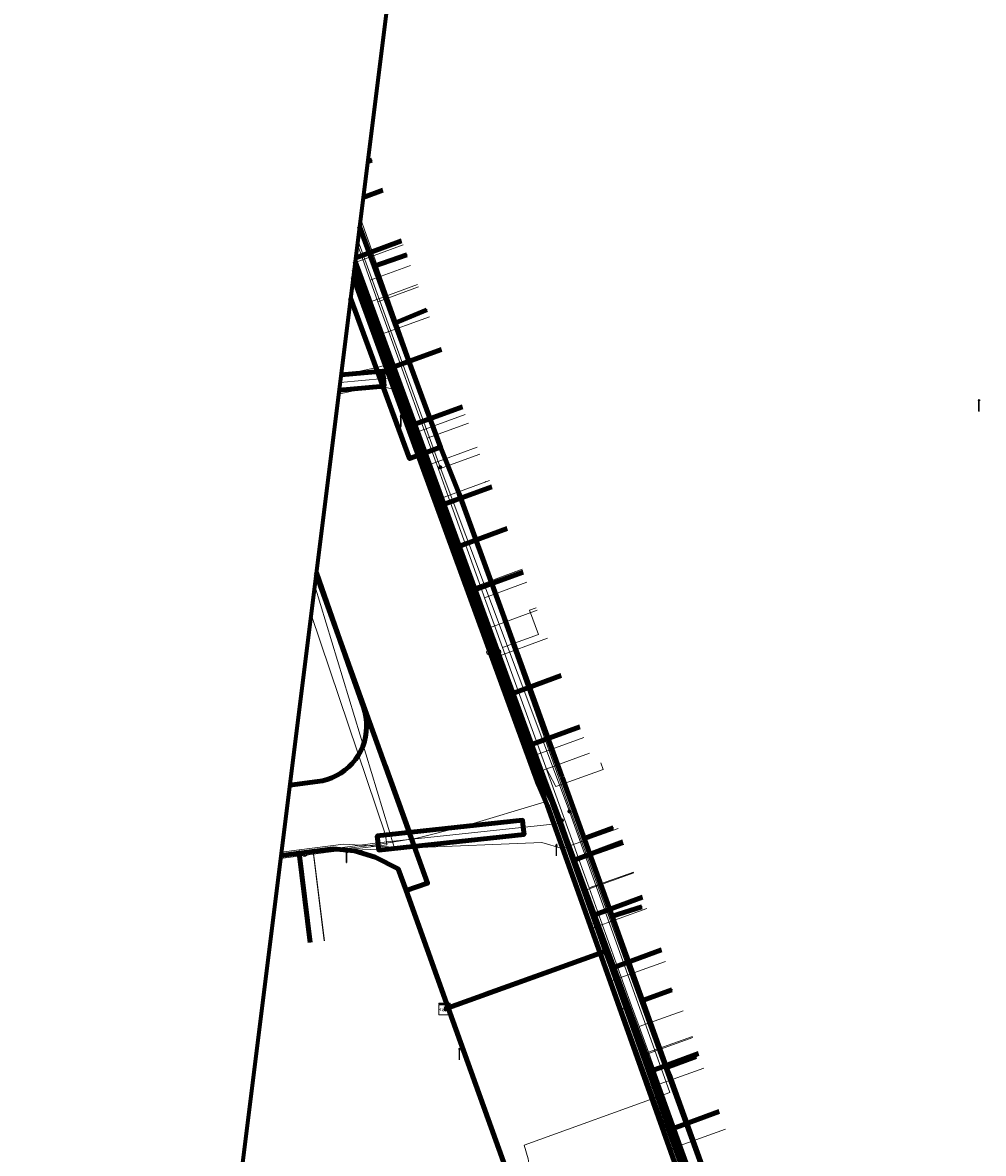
# Model space of a CAD drawing. Extents: x 152558 to 154479, y 462974 to 463683.
# Tile 17 of 256: x 152558 to 152625, y 463510 to 463589. Entities that reach past the tile are written whole.
import ezdxf
from ezdxf.enums import TextEntityAlignment as Align
from ezdxf.lldxf.tags import DXFTag

# ---------------------------------------------------------------- set-up
doc = ezdxf.new("R2010")
doc.units = 0
doc.header["$LTSCALE"] = 0.2
doc.layers.get('0').update_dxf_attribs({"linetype": 'CONTINUOUS'})
for name, color, linetype, lineweight in [('B-RO-KL-DATA_COAXIAAL_17_ZIGGO BV-G', 90, 'KL-DATA-N', 18), ('B-RO-KL-DATA_COAXIAAL_7_ZIGGO BV-G', 90, 'KL-DATA-N', 18), ('B-RO-KL-DATA_DUCT_ZIGGO BV-G', 90, 'CONTINUOUS', 100), ('B-RO-KL-DATA_HULPSTUK_KPN BV-S', 90, 'CONTINUOUS', 25), ('B-RO-KL-DATA_HULPSTUK_REGGEFIBER OPERATOR BV-S', 90, 'CONTINUOUS', 25), ('B-RO-KL-DATA_HULPSTUK_STEDIN NETBEHEER BV-S', 90, 'CONTINUOUS', 25), ('B-RO-KL-DATA_HULPSTUK_ZIGGO BV-S', 90, 'CONTINUOUS', 25), ('B-RO-KL-DATA_KABELBED_KPN BV-G', 90, 'CONTINUOUS', 100), ('B-RO-KL-DATA_KABELBED_ZIGGO BV-G', 90, 'CONTINUOUS', 100), ('B-RO-KL-DATA_MANTELBUIS_ZIGGO BV-G', 90, 'CONTINUOUS', 100), ('B-RO-KL-DATA_REGGEFIBER OPERATOR BV-G', 90, 'KL-DATA-N', 18), ('B-RO-KL-DATA_STEDIN NETBEHEER BV-G', 90, 'KL-DATA-N', 18), ('B-RO-KL-ET_LS_400 V_STEDIN NETBEHEER BV-G', 190, 'KL-LS-N', 18), ('B-RO-KL-ET_LS_GEMEENTE AMERSFOORT-S', 190, 'CONTINUOUS', 25), ('B-RO-KL-ET_LS_HULPSTUK_STEDIN NETBEHEER BV-S', 190, 'CONTINUOUS', 25), ('B-RO-KL-ET_LS_MANTELBUIS_PVC_125_STEDIN NETBEHEER BV-G', 190, 'CONTINUOUS', 100), ('B-RO-KL-GAS_HD_STAAL_89_8 BAR_STEDIN NETBEHEER BV-G', 30, 'KL-GAS-HD-N', 18), ('B-RO-KL-GAS_LD_PE_32_0.1 BAR_STEDIN NETBEHEER BV-G', 50, 'KL-GAS-LD-N', 18), ('B-RO-KL-GAS_LD_PVC_160_0.1 BAR_STEDIN NETBEHEER BV-G', 50, 'KL-GAS-LD-N', 18), ('B-RO-KL-GAS_LD_PVC_63_0.1 BAR_STEDIN NETBEHEER BV-G', 50, 'KL-GAS-LD-N', 18), ('B-RO-KL-WATER_100_VITENS-G', 170, 'KL-WATER-N', 18), ('B-RO-KL-WATER_HULPSTUK_VITENS-S', 170, 'CONTINUOUS', 25), ('B-RO-KL-WATER_VITENS-S', 170, 'CONTINUOUS', 25), ('B-RO-OG-INFO_ORIENTATIEPOLYGOON-GV', 7, 'CONTINUOUS', 70), ('B-RO-OG-INFO_REGGEFIBER OPERATOR BV-G', 7, 'CONTINUOUS', 18)]:
    doc.layers.add(name, color=color, linetype=linetype, lineweight=lineweight)
doc.styles.add('NLCS-ISO', font='NLCS-ISO.ttf')
tags = doc.linetypes.add('KL-DATA-N', pattern='A,4,-1,[101,NLCS.SHX,S=0.5,R=0,X=0,Y=0],-1,4,-1,["D",Standard,S=1,R=0,X=-0.25,Y=-0.5],-1.5', length=12.5).pattern_tags.tags
tags[18] = DXFTag(74, 10)
tags = doc.linetypes.add('KL-GAS-HD-N', pattern='A,4,-1,[69,NLCS.SHX,S=0.5,R=0,X=0,Y=0],-1,4,-1,["H",Standard,S=1,R=0,X=0,Y=-0.5],-2', length=13).pattern_tags.tags
tags[18] = DXFTag(74, 10)
tags = doc.linetypes.add('KL-GAS-LD-N', pattern='A,4,-1,[69,NLCS.SHX,S=0.5,R=0,X=0,Y=0],-1,4,-1,["L",Standard,S=1,R=0,X=0.25,Y=-0.5],-2', length=13).pattern_tags.tags
tags[18] = DXFTag(74, 10)
tags = doc.linetypes.add('KL-LS-N', pattern='A,4,-1,[103,NLCS.SHX,S=0.75,R=0,X=0,Y=0],-1,4,-1,["L",Standard,S=1,R=0,X=0,Y=-0.5],-2', length=13).pattern_tags.tags
tags[18] = DXFTag(74, 10)
doc.linetypes.add('KL-WATER-N', pattern='A,7,-0.5,[168,NLCS.SHX,S=0.75,R=0,X=0.75,Y=0],-2', length=9.5)

# ---------------------------------------------------------------- blocks, each defined once
blk = doc.blocks.new('SKL-WTB_HULP_MOF-SO')
at = {"linetype": 'ByBlock', "lineweight": 18}
h = blk.add_hatch(color=0, dxfattribs=at)
h.dxf.hatch_style = 1
h.paths.add_polyline_path([(-0.5625, 0, 1), (0.5625, 0, 1)])
at = {"color": 0, "linetype": 'ByBlock', "lineweight": 18}
blk.add_circle((0, 0), 0.5625, dxfattribs=at)
at = {"color": 0, "linetype": 'ByBlock', "lineweight": 18, "style": 'NLCS-ISO', "flags": 1}
for tag, p in [('TYPE', (1.5, 0)), ('OMSCHRIJVING', (1.5, -3)), ('LABEL', (1.5, -1.5))]:
    blk.add_attdef(tag, p, '', height=1, dxfattribs=at)
blk = doc.blocks.new('SKL-WTB_HULP_KAST-SO')
at = {"color": 0, "linetype": 'ByBlock', "lineweight": 18}
for points in [[(-2, 2), (2, 2), (2, 1.68), (-2, 1.68)], [(-2, 1.52), (2, 1.52), (2, -2), (-2, -2)]]:
    blk.add_lwpolyline(points, close=True, dxfattribs=at)
at = {"color": 0, "linetype": 'ByBlock', "lineweight": 18, "style": 'NLCS-ISO'}
blk.add_text('kast', height=1.5, dxfattribs=at).set_placement((0, 0), align=Align.MIDDLE_CENTER)
at = {"color": 0, "linetype": 'ByBlock', "lineweight": 18, "style": 'NLCS-ISO', "flags": 1}
for tag, p in [('TYPE', (2.5, 0)), ('OMSCHRIJVING', (2.5, -3)), ('LABEL', (2.5, -1.5))]:
    blk.add_attdef(tag, p, '', height=1, dxfattribs=at)
blk = doc.blocks.new('SKL-WTB_HULP_OVERIG-SO')
at = {"color": 0, "linetype": 'ByBlock', "lineweight": 18}
for points in [[(-0.14, 0.14), (0.14, -0.14)], [(0.14, 0.14), (-0.14, -0.14)]]:
    blk.add_lwpolyline(points, dxfattribs=at)
at = {"color": 0, "linetype": 'ByBlock', "lineweight": 18, "style": 'NLCS-ISO', "flags": 1}
for tag, p in [('TYPE', (1.5, 0)), ('OMSCHRIJVING', (1.5, -3)), ('LABEL', (1.5, -1.5))]:
    blk.add_attdef(tag, p, '', height=1, dxfattribs=at)
blk = doc.blocks.new('SKL-WTB_HULP_AFSLUITER-SO')
at = {"color": 0, "linetype": 'ByBlock', "lineweight": 18}
blk.add_lwpolyline([(0, 0.8), (0, -0.8)], dxfattribs=at)
blk.add_circle((0, 0), 1, dxfattribs=at)
at = {"color": 0, "linetype": 'ByBlock', "lineweight": 18, "style": 'NLCS-ISO', "flags": 1}
for tag, p in [('TYPE', (1.5, 0)), ('OMSCHRIJVING', (1.5, -3)), ('LABEL', (1.5, -1.5))]:
    blk.add_attdef(tag, p, '', height=1, dxfattribs=at)
blk = doc.blocks.new('SKL-WATER_BRANDKRAAN_BRANDPUT-SO')
at = {"color": 0, "linetype": 'ByBlock', "lineweight": 18}
blk.add_ellipse((0, 0), major_axis=(2.5, 0), ratio=0.54, dxfattribs=at)
at = {"color": 0, "linetype": 'ByBlock', "lineweight": 18, "style": 'NLCS-ISO'}
blk.add_text('bk', height=1.5, dxfattribs=at).set_placement((0.16, 0), align=Align.MIDDLE_CENTER)
blk = doc.blocks.new('SKL-ET_LS_MAST-SO')
for p, q in [((-0.05, 2.07), (0.05, 2.07)), ((-0.05, -2), (0.05, -2))]:
    blk.add_line(p, q)
for points in [[(-0.18, 1.76), (-0.22, 1.76), (-0.22, 1.84), (-0.18, 1.84), (-0.18, 1.79)], [(-0.18, 1.49), (-0.22, 1.49), (-0.22, 1.57), (-0.18, 1.57), (-0.18, 1.52)], [(-0.18, 1.79), (-0.05, 1.79)], [(-0.18, 1.76), (-0.05, 1.76)], [(-0.18, 1.52), (-0.05, 1.52)], [(-0.18, 1.49), (-0.05, 1.49)], [(-0.05, -2), (-0.05, 2.07)], [(0.05, -2), (0.05, 2.07)], [(0.18, 1.92), (0.05, 1.92)], [(0.18, 1.89), (0.05, 1.89)], [(0.18, 1.66), (0.05, 1.66)], [(0.18, 1.63), (0.05, 1.63)], [(0.18, 1.39), (0.05, 1.39)], [(0.18, 1.36), (0.05, 1.36)], [(0.18, 1.89), (0.22, 1.89), (0.22, 1.97), (0.18, 1.97), (0.18, 1.92)], [(0.18, 1.63), (0.22, 1.63), (0.22, 1.71), (0.18, 1.71), (0.18, 1.66)], [(0.18, 1.36), (0.22, 1.36), (0.22, 1.44), (0.18, 1.44), (0.18, 1.39)]]:
    blk.add_lwpolyline(points)

msp = doc.modelspace()

# ---------------------------------------------------------------- linework, layer by layer
at = {"layer": 'B-RO-KL-DATA_COAXIAAL_17_ZIGGO BV-G', "flags": 128}
for points in [[(152576.013, 463531.103), (152577.283, 463531.267), (152579.654, 463531.572), (152581.146, 463531.426), (152582.586, 463531.005), (152584.18, 463530.191), (152584.729, 463528.665), (152586.234, 463529.181), (152584.938, 463532.775), (152583.268, 463537.402), (152578.649, 463550.208), (152578.465, 463550.719)], [(152576.013, 463531.103), (152577.283, 463531.267), (152579.654, 463531.572), (152581.146, 463531.426), (152582.586, 463531.005), (152584.18, 463530.191), (152584.729, 463528.665), (152586.234, 463529.181), (152584.938, 463532.775), (152583.268, 463537.402), (152578.649, 463550.208), (152578.465, 463550.719)], [(152578.465, 463550.719), (152578.649, 463550.208), (152583.268, 463537.402), (152584.938, 463532.775), (152586.234, 463529.181), (152584.729, 463528.665), (152587.665, 463520.503), (152587.408, 463520.411)]]:
    msp.add_lwpolyline(points, dxfattribs=at)
at = {"layer": 'B-RO-KL-DATA_COAXIAAL_7_ZIGGO BV-G', "flags": 128}
for points in [[(152583.124, 463577.47), (152581.745, 463576.964)], [(152584.423, 463573.947), (152581.221, 463572.772)], [(152587.408, 463520.411), (152587.665, 463520.503), (152590.297, 463521.449), (152595.936, 463523.474), (152598.254, 463524.307), (152598.642, 463524.446), (152597.753, 463526.929), (152596.376, 463530.774), (152594.953, 463534.749), (152594.265, 463536.095), (152593.281, 463538.774), (152591.972, 463542.341), (152589.326, 463549.549), (152588.212, 463552.582), (152587.144, 463555.493), (152585.093, 463561.081), (152583.626, 463565.075), (152581.115, 463571.918)], [(152587.408, 463520.411), (152587.665, 463520.503), (152590.297, 463521.449), (152595.936, 463523.474), (152598.254, 463524.307), (152598.642, 463524.446), (152597.753, 463526.929), (152596.376, 463530.774), (152594.953, 463534.749), (152594.265, 463536.095), (152593.281, 463538.774), (152591.972, 463542.341), (152589.326, 463549.549), (152588.212, 463552.582), (152587.144, 463555.493), (152585.093, 463561.081), (152583.626, 463565.075), (152581.115, 463571.918)], [(152587.408, 463520.411), (152587.665, 463520.503), (152590.297, 463521.449), (152595.936, 463523.474), (152598.254, 463524.307), (152598.642, 463524.446), (152597.753, 463526.929), (152596.376, 463530.774), (152594.953, 463534.749), (152594.265, 463536.095), (152593.281, 463538.774), (152591.972, 463542.341), (152589.326, 463549.549), (152588.212, 463552.582), (152587.144, 463555.493), (152585.093, 463561.081), (152583.626, 463565.075), (152581.115, 463571.918)], [(152587.408, 463520.411), (152587.665, 463520.503), (152590.297, 463521.449), (152595.936, 463523.474), (152598.254, 463524.307), (152598.642, 463524.446), (152597.753, 463526.929), (152596.376, 463530.774), (152594.953, 463534.749), (152594.265, 463536.095), (152593.281, 463538.774), (152591.972, 463542.341), (152589.326, 463549.549), (152588.212, 463552.582), (152587.144, 463555.493), (152585.093, 463561.081), (152583.626, 463565.075), (152587.194, 463566.384)], [(152587.408, 463520.411), (152587.665, 463520.503), (152590.297, 463521.449), (152595.936, 463523.474), (152598.254, 463524.307), (152598.642, 463524.446), (152597.753, 463526.929), (152596.376, 463530.774), (152594.953, 463534.749), (152594.265, 463536.095), (152593.281, 463538.774), (152591.972, 463542.341), (152589.326, 463549.549), (152588.212, 463552.582), (152587.144, 463555.493), (152585.093, 463561.081), (152588.66, 463562.391)], [(152587.408, 463520.411), (152587.665, 463520.503), (152590.297, 463521.449), (152595.936, 463523.474), (152598.254, 463524.307), (152598.642, 463524.446), (152597.753, 463526.929), (152596.376, 463530.774), (152594.953, 463534.749), (152594.265, 463536.095), (152593.281, 463538.774), (152591.972, 463542.341), (152589.326, 463549.549), (152588.212, 463552.582), (152587.144, 463555.493), (152590.716, 463556.804)], [(152587.408, 463520.411), (152587.665, 463520.503), (152590.297, 463521.449), (152595.936, 463523.474), (152598.254, 463524.307), (152598.642, 463524.446), (152597.753, 463526.929), (152596.376, 463530.774), (152594.953, 463534.749), (152594.265, 463536.095), (152593.281, 463538.774), (152591.972, 463542.341), (152589.326, 463549.549), (152592.893, 463550.859)], [(152587.408, 463520.411), (152587.665, 463520.503), (152590.297, 463521.449), (152595.936, 463523.474), (152598.254, 463524.307), (152598.642, 463524.446), (152597.753, 463526.929), (152596.376, 463530.774), (152594.953, 463534.749), (152594.265, 463536.095), (152593.281, 463538.774), (152591.972, 463542.341), (152595.544, 463543.653)], [(152587.408, 463520.411), (152587.665, 463520.503), (152590.297, 463521.449), (152595.936, 463523.474), (152598.254, 463524.307), (152598.642, 463524.446), (152597.753, 463526.929), (152596.376, 463530.774), (152594.953, 463534.749), (152594.265, 463536.095), (152593.281, 463538.774), (152596.849, 463540.084)], [(152587.408, 463520.411), (152587.665, 463520.503), (152590.297, 463521.449), (152595.936, 463523.474), (152598.254, 463524.307), (152598.642, 463524.446), (152597.753, 463526.929), (152596.376, 463530.774), (152599.846, 463532.059)], [(152587.408, 463520.411), (152587.665, 463520.503), (152584.729, 463528.665), (152584.18, 463530.191), (152582.586, 463531.005), (152581.146, 463531.426), (152579.654, 463531.572), (152577.283, 463531.267), (152576.013, 463531.103)], [(152587.408, 463520.411), (152587.665, 463520.503), (152584.729, 463528.665), (152584.18, 463530.191), (152582.586, 463531.005), (152581.146, 463531.426), (152579.654, 463531.572), (152577.283, 463531.267), (152576.013, 463531.103)], [(152587.408, 463520.411), (152587.665, 463520.503), (152584.729, 463528.665), (152584.18, 463530.191), (152582.586, 463531.005), (152581.146, 463531.426), (152579.654, 463531.572), (152577.283, 463531.267), (152576.013, 463531.103)], [(152587.408, 463520.411), (152587.665, 463520.503), (152584.729, 463528.665), (152584.18, 463530.191), (152582.586, 463531.005), (152581.146, 463531.426), (152579.654, 463531.572), (152577.283, 463531.267), (152576.013, 463531.103)], [(152587.408, 463520.411), (152587.665, 463520.503), (152584.729, 463528.665), (152584.18, 463530.191), (152582.586, 463531.005), (152581.146, 463531.426), (152579.654, 463531.572), (152577.283, 463531.267), (152576.013, 463531.103)], [(152587.408, 463520.411), (152587.665, 463520.503), (152584.729, 463528.665), (152584.18, 463530.191), (152582.586, 463531.005), (152581.146, 463531.426), (152579.654, 463531.572), (152577.283, 463531.267), (152576.013, 463531.103)], [(152587.408, 463520.411), (152587.665, 463520.503), (152584.729, 463528.665), (152584.18, 463530.191), (152582.586, 463531.005), (152581.146, 463531.426), (152579.654, 463531.572), (152577.283, 463531.267), (152577.294, 463531.184), (152578.055, 463525.048)], [(152587.408, 463520.411), (152587.665, 463520.503), (152590.297, 463521.449), (152595.936, 463523.474), (152598.254, 463524.307), (152598.642, 463524.446), (152597.753, 463526.929), (152601.227, 463528.216)], [(152587.408, 463520.411), (152587.665, 463520.503), (152590.297, 463521.449), (152595.936, 463523.474), (152598.254, 463524.307), (152598.642, 463524.446), (152599.068, 463523.258), (152602.537, 463524.542)], [(152613.124, 463495.073), (152609.658, 463493.789), (152608.494, 463496.984), (152607.833, 463498.8), (152607.396, 463500), (152605.725, 463504.666), (152603.101, 463511.994), (152601.658, 463516.025), (152599.068, 463523.258), (152598.642, 463524.446), (152598.254, 463524.307), (152595.936, 463523.474), (152590.297, 463521.449), (152587.665, 463520.503), (152587.408, 463520.411)], [(152587.408, 463520.411), (152587.665, 463520.503), (152590.297, 463521.449), (152595.936, 463523.474), (152598.254, 463524.307), (152598.642, 463524.446), (152599.068, 463523.258), (152601.658, 463516.025), (152603.101, 463511.994), (152605.725, 463504.666), (152607.396, 463500), (152607.833, 463498.8), (152611.31, 463500.04)], [(152587.408, 463520.411), (152587.665, 463520.503), (152590.297, 463521.449), (152595.936, 463523.474), (152598.254, 463524.307), (152598.642, 463524.446), (152599.068, 463523.258), (152601.658, 463516.025), (152603.101, 463511.994), (152605.725, 463504.666), (152609.198, 463505.952)], [(152587.408, 463520.411), (152587.665, 463520.503), (152590.297, 463521.449), (152595.936, 463523.474), (152598.254, 463524.307), (152598.642, 463524.446), (152599.068, 463523.258), (152601.658, 463516.025), (152603.101, 463511.994), (152606.57, 463513.278)], [(152587.408, 463520.411), (152587.665, 463520.503), (152590.297, 463521.449), (152595.936, 463523.474), (152598.254, 463524.307), (152598.642, 463524.446), (152599.068, 463523.258), (152601.658, 463516.025), (152605.131, 463517.311)], [(152587.408, 463520.411), (152587.665, 463520.503), (152592.066, 463508.27), (152590.606, 463505.224), (152586.041, 463504.664), (152586.328, 463503.775), (152587.549, 463500), (152587.915, 463498.869), (152584.815, 463493.891), (152582.967, 463490.923), (152580.028, 463481.044), (152579.223, 463478.34), (152577.36, 463478.934), (152570.61, 463481.086), (152569.213, 463476.708)], [(152587.408, 463520.411), (152587.665, 463520.503), (152592.066, 463508.27), (152590.606, 463505.224), (152586.041, 463504.664), (152586.328, 463503.775), (152587.549, 463500), (152587.915, 463498.869), (152584.815, 463493.891), (152582.967, 463490.923), (152580.028, 463481.044), (152579.223, 463478.34), (152577.36, 463478.934), (152570.61, 463481.086), (152569.793, 463481.347)], [(152587.408, 463520.411), (152587.665, 463520.503), (152592.066, 463508.27), (152590.606, 463505.224), (152586.041, 463504.664), (152586.328, 463503.775), (152587.549, 463500), (152587.915, 463498.869), (152584.815, 463493.891), (152582.967, 463490.923), (152580.028, 463481.044), (152579.223, 463478.34), (152577.36, 463478.934), (152574.201, 463469.024)]]:
    msp.add_lwpolyline(points, dxfattribs=at)
at = {"layer": 'B-RO-KL-DATA_DUCT_ZIGGO BV-G', "flags": 128}
msp.add_lwpolyline([(152571.738, 463496.903), (152584.815, 463493.891), (152607.466, 463488.673), (152610.832, 463489.054), (152607.409, 463498.649), (152603.858, 463508.6), (152603.834, 463508.668), (152603.77, 463508.848), (152603.703, 463509.034), (152603.688, 463509.077), (152603.613, 463509.288), (152603.589, 463509.356), (152603.564, 463509.425), (152598.254, 463524.307), (152594.591, 463534.572), (152593.971, 463536.025), (152581.053, 463571.427)], dxfattribs=at)
msp.add_lwpolyline([(152571.738, 463496.903), (152584.815, 463493.891), (152607.466, 463488.673), (152610.832, 463489.054), (152607.409, 463498.649), (152603.858, 463508.6), (152603.834, 463508.668), (152603.77, 463508.848), (152603.703, 463509.034), (152603.688, 463509.077), (152603.613, 463509.288), (152603.589, 463509.356), (152603.564, 463509.425), (152598.254, 463524.307), (152594.591, 463534.572), (152593.971, 463536.025), (152581.053, 463571.427)], dxfattribs=at)
msp.add_lwpolyline([(152571.738, 463496.903), (152584.815, 463493.891), (152607.466, 463488.673), (152610.832, 463489.054), (152607.409, 463498.649), (152603.858, 463508.6), (152603.834, 463508.668), (152603.77, 463508.848), (152603.703, 463509.034), (152603.688, 463509.077), (152603.613, 463509.288), (152603.589, 463509.356), (152603.564, 463509.425), (152598.254, 463524.307), (152594.591, 463534.572), (152593.971, 463536.025), (152581.053, 463571.427)], dxfattribs=at)
msp.add_lwpolyline([(152571.738, 463496.903), (152584.815, 463493.891), (152607.466, 463488.673), (152610.832, 463489.054), (152607.409, 463498.649), (152603.858, 463508.6), (152603.834, 463508.668), (152603.77, 463508.848), (152603.703, 463509.034), (152603.688, 463509.077), (152603.613, 463509.288), (152603.589, 463509.356), (152603.564, 463509.425), (152598.254, 463524.307), (152594.591, 463534.572), (152593.971, 463536.025), (152581.053, 463571.427)], dxfattribs=at)
msp.add_lwpolyline([(152571.738, 463496.903), (152584.815, 463493.891), (152607.466, 463488.673), (152610.832, 463489.054), (152607.409, 463498.649), (152603.858, 463508.6), (152603.834, 463508.668), (152603.77, 463508.848), (152603.703, 463509.034), (152603.688, 463509.077), (152603.613, 463509.288), (152603.589, 463509.356), (152603.564, 463509.425), (152598.254, 463524.307), (152594.591, 463534.572), (152593.971, 463536.025), (152581.053, 463571.427)], dxfattribs=at)
msp.add_lwpolyline([(152571.738, 463496.903), (152584.815, 463493.891), (152607.466, 463488.673), (152610.832, 463489.054), (152607.409, 463498.649), (152603.858, 463508.6), (152603.834, 463508.668), (152603.77, 463508.848), (152603.703, 463509.034), (152603.688, 463509.077), (152603.613, 463509.288), (152603.589, 463509.356), (152603.564, 463509.425), (152598.254, 463524.307), (152594.591, 463534.572), (152593.971, 463536.025), (152581.053, 463571.427)], dxfattribs=at)
msp.add_lwpolyline([(152571.738, 463496.903), (152584.815, 463493.891), (152607.466, 463488.673), (152610.832, 463489.054), (152607.409, 463498.649), (152603.858, 463508.6), (152603.834, 463508.668), (152603.77, 463508.848), (152603.703, 463509.034), (152603.688, 463509.077), (152603.613, 463509.288), (152603.589, 463509.356), (152603.564, 463509.425), (152598.254, 463524.307), (152594.591, 463534.572), (152593.971, 463536.025), (152581.053, 463571.427)], dxfattribs=at)
msp.add_lwpolyline([(152571.738, 463496.903), (152584.815, 463493.891), (152607.466, 463488.673), (152610.832, 463489.054), (152607.409, 463498.649), (152603.858, 463508.6), (152603.834, 463508.668), (152603.77, 463508.848), (152603.703, 463509.034), (152603.688, 463509.077), (152603.613, 463509.288), (152603.589, 463509.356), (152603.564, 463509.425), (152598.254, 463524.307), (152594.591, 463534.572), (152593.971, 463536.025), (152581.053, 463571.427)], dxfattribs=at)
msp.add_lwpolyline([(152571.738, 463496.903), (152584.815, 463493.891), (152607.466, 463488.673), (152610.832, 463489.054), (152607.409, 463498.649), (152603.858, 463508.6), (152603.834, 463508.668), (152603.77, 463508.848), (152603.703, 463509.034), (152603.688, 463509.077), (152603.613, 463509.288), (152603.589, 463509.356), (152603.564, 463509.425), (152598.254, 463524.307), (152594.591, 463534.572), (152593.971, 463536.025), (152581.053, 463571.427)], dxfattribs=at)
msp.add_lwpolyline([(152571.738, 463496.903), (152584.815, 463493.891), (152607.466, 463488.673), (152610.832, 463489.054), (152607.409, 463498.649), (152603.858, 463508.6), (152603.834, 463508.668), (152603.77, 463508.848), (152603.703, 463509.034), (152603.688, 463509.077), (152603.613, 463509.288), (152603.589, 463509.356), (152603.564, 463509.425), (152598.254, 463524.307), (152594.591, 463534.572), (152593.971, 463536.025), (152581.053, 463571.427)], dxfattribs=at)
at = {"layer": 'B-RO-KL-DATA_KABELBED_KPN BV-G', "flags": 128}
for points in [[(152582.058, 463579.468), (152582.351, 463579.575)], [(152587.137, 463559.564), (152583.961, 463568.221), (152582.506, 463572.184), (152581.493, 463574.946)], [(152582.506, 463572.184), (152584.778, 463572.965)], [(152606.868, 463502.433), (152606.594, 463503.222), (152605.93, 463505.139), (152605.911, 463505.19), (152604.869, 463508.008), (152604.54, 463508.895), (152594.442, 463536.192), (152586.055, 463559.167), (152581.188, 463572.501)], [(152587.137, 463559.564), (152586.055, 463559.167), (152584.976, 463558.771), (152580.87, 463569.962)], [(152583.961, 463568.221), (152586.181, 463569.143)], [(152595.615, 463536.577), (152595.603, 463536.611), (152593.876, 463541.374), (152588.441, 463556.321), (152587.137, 463559.564)], [(152580.864, 463544.011), (152578.478, 463550.82)], [(152576.626, 463536.01), (152578.559, 463536.259), (152578.903, 463536.319), (152579.24, 463536.409), (152579.568, 463536.529), (152579.884, 463536.678), (152580.186, 463536.854), (152580.471, 463537.056), (152580.736, 463537.283), (152580.981, 463537.532), (152581.202, 463537.803), (152581.398, 463538.091), (152581.568, 463538.396), (152581.71, 463538.715), (152581.824, 463539.046), (152581.907, 463539.385), (152581.96, 463539.73), (152581.982, 463540.079), (152581.973, 463540.428), (152581.933, 463540.775), (152581.863, 463541.117), (152581.762, 463541.451), (152580.864, 463544.011)], [(152606.868, 463502.433), (152607.104, 463504.663), (152606.817, 463505.459), (152605.664, 463508.66), (152605.458, 463509.233), (152603.069, 463515.868), (152602.9, 463516.34), (152601.222, 463520.999), (152595.615, 463536.577)], [(152597.157, 463532.295), (152599.173, 463533.035)], [(152599.104, 463526.884), (152601.17, 463527.536)], [(152601.222, 463520.999), (152603.272, 463521.751)], [(152603.069, 463515.868), (152602.9, 463516.34), (152604.963, 463517.097)]]:
    msp.add_lwpolyline(points, dxfattribs=at)
at = {"layer": 'B-RO-KL-DATA_KABELBED_ZIGGO BV-G', "flags": 128}
for points in [[(152583.124, 463577.47), (152581.745, 463576.964)], [(152584.423, 463573.947), (152581.221, 463572.772)], [(152581.053, 463571.427), (152593.971, 463536.025), (152594.591, 463534.572), (152598.254, 463524.307)], [(152583.626, 463565.075), (152581.115, 463571.918)], [(152587.194, 463566.384), (152583.626, 463565.075)], [(152585.093, 463561.081), (152583.626, 463565.075)], [(152588.66, 463562.391), (152585.093, 463561.081)], [(152587.144, 463555.493), (152585.093, 463561.081)], [(152590.716, 463556.804), (152587.144, 463555.493)], [(152588.212, 463552.582), (152587.144, 463555.493)], [(152591.78, 463553.892), (152588.212, 463552.582)], [(152589.326, 463549.549), (152588.212, 463552.582)], [(152589.326, 463549.549), (152592.893, 463550.859)], [(152578.397, 463550.178), (152578.649, 463550.208)], [(152578.465, 463550.719), (152578.649, 463550.208)], [(152578.649, 463550.208), (152586.234, 463529.181), (152584.729, 463528.665)], [(152591.972, 463542.341), (152589.326, 463549.549)], [(152595.544, 463543.653), (152591.972, 463542.341)], [(152593.281, 463538.774), (152591.972, 463542.341)], [(152596.849, 463540.084), (152593.281, 463538.774)], [(152596.376, 463530.774), (152594.953, 463534.749), (152594.265, 463536.095), (152593.281, 463538.774)], [(152599.846, 463532.059), (152596.376, 463530.774)], [(152577.283, 463531.267), (152576.013, 463531.103)], [(152584.729, 463528.665), (152584.18, 463530.191), (152582.586, 463531.005), (152581.146, 463531.426), (152579.654, 463531.572), (152577.283, 463531.267)], [(152577.283, 463531.267), (152578.055, 463525.048)], [(152597.753, 463526.929), (152596.376, 463530.774)], [(152587.665, 463520.503), (152584.729, 463528.665)], [(152601.227, 463528.216), (152597.753, 463526.929)], [(152598.642, 463524.446), (152597.753, 463526.929)], [(152587.665, 463520.503), (152598.254, 463524.307)], [(152598.254, 463524.307), (152598.642, 463524.446)], [(152603.564, 463509.425), (152598.254, 463524.307)], [(152599.068, 463523.258), (152598.642, 463524.446)], [(152602.537, 463524.542), (152599.068, 463523.258)], [(152601.658, 463516.025), (152599.068, 463523.258)], [(152584.815, 463493.891), (152587.915, 463498.869), (152586.041, 463504.664), (152590.606, 463505.224), (152592.066, 463508.27), (152587.665, 463520.503)], [(152587.408, 463520.411), (152587.665, 463520.503)], [(152605.131, 463517.311), (152601.658, 463516.025)], [(152603.101, 463511.994), (152601.658, 463516.025)], [(152606.57, 463513.278), (152603.101, 463511.994)], [(152605.725, 463504.666), (152603.101, 463511.994)]]:
    msp.add_lwpolyline(points, dxfattribs=at)
at = {"layer": 'B-RO-KL-DATA_MANTELBUIS_ZIGGO BV-G', "flags": 128}
for points in [[(152583.268, 463537.402), (152584.938, 463532.775)], [(152590.297, 463521.449), (152595.936, 463523.474)]]:
    msp.add_lwpolyline(points, dxfattribs=at)
at = {"layer": 'B-RO-KL-DATA_REGGEFIBER OPERATOR BV-G', "flags": 128}
for points in [[(152581.179, 463572.436), (152584.522, 463573.663)], [(152581.131, 463572.048), (152582.76, 463567.341)], [(152582.76, 463567.341), (152586.357, 463568.661)], [(152582.76, 463567.341), (152584.131, 463563.54)], [(152580.032, 463563.257), (152582.734, 463563.86), (152584.131, 463563.54)], [(152584.131, 463563.54), (152585.222, 463560.516)], [(152585.222, 463560.516), (152588.858, 463561.851)], [(152585.222, 463560.516), (152586.884, 463555.905)], [(152586.884, 463555.905), (152590.547, 463557.25)], [(152586.884, 463555.905), (152589.121, 463549.703)], [(152589.121, 463549.703), (152592.819, 463551.061)], [(152576.044, 463531.35), (152577.269, 463531.507), (152580.368, 463531.897), (152583.894, 463531.694), (152578.363, 463549.9)], [(152577.269, 463531.507), (152580.368, 463531.897), (152583.894, 463531.694), (152578.363, 463549.9)], [(152589.121, 463549.703), (152590.937, 463544.912)], [(152590.937, 463544.912), (152594.585, 463546.251)], [(152590.937, 463544.912), (152593.355, 463537.96), (152597.121, 463539.343)], [(152599.513, 463532.987), (152595.625, 463531.596), (152595.951, 463530.699)], [(152576.035, 463531.283), (152594.188, 463532.016), (152595.625, 463531.596), (152595.951, 463530.699), (152597.65, 463526.031), (152598.99, 463522.351), (152601.79, 463514.963), (152603.185, 463510.675), (152605.695, 463503.674), (152607.908, 463497.314), (152609.631, 463492.711), (152610.726, 463489.616), (152611.921, 463486.202), (152614.562, 463485.341)], [(152576.044, 463531.35), (152577.269, 463531.507)], [(152577.269, 463531.507), (152578.08, 463525.056)], [(152595.951, 463530.699), (152597.65, 463526.031)], [(152597.65, 463526.031), (152601.509, 463527.413)], [(152597.65, 463526.031), (152598.99, 463522.351)], [(152598.99, 463522.351), (152602.83, 463523.726)], [(152598.99, 463522.351), (152601.79, 463514.963)], [(152601.79, 463514.963), (152605.493, 463516.288)], [(152601.79, 463514.963), (152603.185, 463510.675)], [(152603.185, 463510.675), (152607.012, 463512.045)], [(152603.185, 463510.675), (152605.695, 463503.674)]]:
    msp.add_lwpolyline(points, dxfattribs=at)
at = {"layer": 'B-RO-KL-DATA_STEDIN NETBEHEER BV-G', "flags": 128}
for points in [[(152581.373, 463573.983), (152587.12, 463558.172)], [(152587.12, 463558.172), (152596.123, 463534.181)], [(152596.123, 463534.181), (152603.122, 463514.594), (152592.97, 463510.928), (152593.248, 463509.969), (152593.388, 463509.146), (152593.212, 463508.225), (152592.827, 463507.402), (152592.195, 463506.711), (152591.248, 463506.185), (152586.84, 463505.63), (152572.611, 463503.886)]]:
    msp.add_lwpolyline(points, dxfattribs=at)
at = {"layer": 'B-RO-KL-ET_LS_400 V_STEDIN NETBEHEER BV-G', "flags": 128}
for points in [[(152581.142, 463572.135), (152582.061, 463569.631), (152582.765, 463567.712), (152583.987, 463564.384)], [(152585.534, 463570.906), (152582.061, 463569.631)], [(152583.987, 463564.384), (152583.151, 463564.345), (152580.134, 463564.068)], [(152583.987, 463564.384), (152584.987, 463561.732), (152586.28, 463558.304), (152587.218, 463555.819), (152589.573, 463549.576), (152590.551, 463546.983), (152591.804, 463543.662), (152593.704, 463538.625), (152594.293, 463537.064), (152595.605, 463533.562)], [(152589.699, 463559.559), (152586.28, 463558.304)], [(152593.869, 463548.201), (152590.551, 463546.983)], [(152597.522, 463538.25), (152594.293, 463537.064)], [(152595.605, 463533.562), (152595.588, 463533.464), (152595.624, 463533.369), (152582.773, 463531.984), (152579.759, 463531.602), (152578.264, 463531.409), (152576.015, 463531.118)], [(152595.605, 463533.562), (152596.181, 463531.944), (152597.317, 463528.727), (152598.084, 463526.556), (152600.191, 463520.594), (152601.381, 463517.224), (152601.872, 463515.835), (152603.979, 463509.873), (152605.177, 463506.482), (152605.772, 463504.799), (152607.468, 463500), (152607.919, 463498.77), (152608.275, 463497.799)], [(152578.325, 463530.913), (152578.264, 463531.409)], [(152579.036, 463525.174), (152578.325, 463530.913)], [(152600.616, 463529.908), (152597.317, 463528.727)], [(152604.728, 463518.422), (152601.381, 463517.224)]]:
    msp.add_lwpolyline(points, dxfattribs=at)
at = {"layer": 'B-RO-KL-ET_LS_MANTELBUIS_PVC_125_STEDIN NETBEHEER BV-G', "flags": 128}
for points in [[(152580.067, 463563.536), (152583.201, 463563.824), (152583.152, 463564.346)], [(152583.152, 463564.346), (152583.104, 463564.869), (152580.2, 463564.602)], [(152592.906, 463533.076), (152592.853, 463533.574), (152582.721, 463532.482), (152582.828, 463531.487), (152592.96, 463532.579), (152592.906, 463533.076)]]:
    msp.add_lwpolyline(points, dxfattribs=at)
at = {"layer": 'B-RO-KL-GAS_HD_STAAL_89_8 BAR_STEDIN NETBEHEER BV-G', "flags": 128}
msp.add_lwpolyline([(152581.562, 463575.497), (152595.904, 463535.059), (152608.632, 463500), (152614.638, 463483.079)], dxfattribs=at)
at = {"layer": 'B-RO-KL-GAS_LD_PE_32_0.1 BAR_STEDIN NETBEHEER BV-G', "flags": 128}
for points in [[(152585.044, 463572.24), (152582.23, 463571.206)], [(152585.596, 463570.738), (152582.772, 463569.702)], [(152589.08, 463561.245), (152586.203, 463560.189)], [(152589.873, 463559.086), (152586.983, 463558.025)], [(152593.151, 463550.158), (152590.21, 463549.079)], [(152593.805, 463548.375), (152593.336, 463548.202), (152593.956, 463546.513), (152591.465, 463545.598)], [(152598.303, 463537.573), (152598.471, 463537.102), (152595.168, 463535.922), (152594.481, 463537.238)], [(152599.908, 463531.885), (152596.809, 463530.777)], [(152579.034, 463525.174), (152578.29, 463531.203)], [(152600.597, 463529.959), (152597.503, 463528.851)], [(152604.058, 463520.296), (152600.982, 463519.195)], [(152604.698, 463518.507), (152601.626, 463517.408)]]:
    msp.add_lwpolyline(points, dxfattribs=at)
at = {"layer": 'B-RO-KL-GAS_LD_PVC_160_0.1 BAR_STEDIN NETBEHEER BV-G', "flags": 128}
msp.add_lwpolyline([(152581.336, 463573.685), (152581.568, 463573.041), (152582.23, 463571.206), (152582.772, 463569.702), (152583.394, 463567.978), (152585.539, 463562.03), (152586.203, 463560.189), (152586.983, 463558.025), (152587.684, 463556.083), (152589.944, 463549.816), (152590.21, 463549.079), (152591.465, 463545.598), (152592.089, 463543.868), (152594.471, 463537.266), (152594.481, 463537.238), (152596.378, 463531.975), (152596.809, 463530.777), (152597.503, 463528.851), (152598.317, 463526.592), (152600.46, 463520.644), (152600.982, 463519.195), (152601.626, 463517.408), (152602.17, 463515.899), (152604.313, 463509.951), (152604.902, 463508.316), (152605.547, 463506.528), (152606.138, 463504.887), (152607.899, 463500), (152608.237, 463499.018), (152608.856, 463497.217), (152609.539, 463495.231), (152610.293, 463493.038), (152611.15, 463490.545), (152612.689, 463486.317), (152612.545, 463485.81)], dxfattribs=at)
at = {"layer": 'B-RO-KL-GAS_LD_PVC_63_0.1 BAR_STEDIN NETBEHEER BV-G', "flags": 128}
msp.add_lwpolyline([(152575.987, 463530.899), (152578.29, 463531.203), (152579.315, 463531.338), (152583.393, 463531.86), (152583.307, 463532.553), (152578.114, 463547.909)], dxfattribs=at)
at = {"layer": 'B-RO-KL-WATER_100_VITENS-G', "flags": 128}
for points in [[(152581.14, 463572.118), (152582.735, 463567.725), (152583.585, 463565.385)], [(152583.585, 463565.385), (152582.811, 463565.141), (152580.198, 463564.581)], [(152583.585, 463565.385), (152584.77, 463562.123), (152584.889, 463561.794), (152587.036, 463555.847), (152589.299, 463549.58), (152590.851, 463545.282)], [(152590.851, 463545.282), (152591.446, 463543.633), (152593.275, 463538.571), (152594.599, 463534.904)], [(152594.599, 463534.904), (152588.724, 463533.122), (152585.488, 463532.329), (152582.753, 463531.882), (152579.819, 463531.518), (152577.653, 463531.249)], [(152594.599, 463534.904), (152595.742, 463531.74), (152597.685, 463526.358), (152599.832, 463520.412), (152601.545, 463515.669), (152603.692, 463509.722), (152605.52, 463504.66), (152607.668, 463498.713), (152609.815, 463492.767), (152610.849, 463489.903)], [(152577.653, 463531.249), (152576.006, 463531.044)]]:
    msp.add_lwpolyline(points, dxfattribs=at)
at = {"layer": 'B-RO-OG-INFO_ORIENTATIEPOLYGOON-GV', "flags": 128}
msp.add_lwpolyline([(152558, 463387), (153001, 463152), (154184, 462974), (154479, 462991), (154348, 463253), (154416, 463495), (154184, 463676), (154096, 463676), (153945, 463663), (153854, 463451), (153015, 463683), (152584, 463595)], close=True, dxfattribs=at)
at = {"layer": 'B-RO-OG-INFO_REGGEFIBER OPERATOR BV-G', "flags": 128}
for points in [[(152580.032, 463563.258), (152582.73, 463563.86)], [(152578.363, 463549.9), (152583.895, 463531.695)], [(152576.035, 463531.281), (152594.19, 463532.02)]]:
    msp.add_lwpolyline(points, dxfattribs=at)

# ---------------------------------------------------------------- block references
at = {"layer": 'B-RO-KL-DATA_HULPSTUK_KPN BV-S', "xscale": 0.2, "yscale": 0.2, "zscale": 0.2}
for name, p in [('SKL-WTB_HULP_OVERIG-SO', (152582.351, 463579.575)), ('SKL-WTB_HULP_OVERIG-SO', (152584.778, 463572.965)), ('SKL-WTB_HULP_MOF-SO', (152582.506, 463572.184)), ('SKL-WTB_HULP_OVERIG-SO', (152582.506, 463572.184)), ('SKL-WTB_HULP_OVERIG-SO', (152586.181, 463569.143)), ('SKL-WTB_HULP_MOF-SO', (152583.961, 463568.221)), ('SKL-WTB_HULP_OVERIG-SO', (152583.961, 463568.221)), ('SKL-WTB_HULP_OVERIG-SO', (152587.137, 463559.564)), ('SKL-WTB_HULP_OVERIG-SO', (152587.137, 463559.564)), ('SKL-WTB_HULP_OVERIG-SO', (152587.137, 463559.564)), ('SKL-WTB_HULP_OVERIG-SO', (152580.864, 463544.011)), ('SKL-WTB_HULP_OVERIG-SO', (152580.864, 463544.011)), ('SKL-WTB_HULP_OVERIG-SO', (152595.615, 463536.577)), ('SKL-WTB_HULP_OVERIG-SO', (152595.615, 463536.577)), ('SKL-WTB_HULP_OVERIG-SO', (152599.173, 463533.035)), ('SKL-WTB_HULP_MOF-SO', (152597.157, 463532.295)), ('SKL-WTB_HULP_OVERIG-SO', (152597.157, 463532.295)), ('SKL-WTB_HULP_OVERIG-SO', (152601.17, 463527.536)), ('SKL-WTB_HULP_MOF-SO', (152599.104, 463526.884)), ('SKL-WTB_HULP_OVERIG-SO', (152599.104, 463526.884)), ('SKL-WTB_HULP_OVERIG-SO', (152603.272, 463521.751)), ('SKL-WTB_HULP_MOF-SO', (152601.222, 463520.999)), ('SKL-WTB_HULP_OVERIG-SO', (152601.223, 463520.999)), ('SKL-WTB_HULP_OVERIG-SO', (152604.963, 463517.097)), ('SKL-WTB_HULP_MOF-SO', (152603.069, 463515.868)), ('SKL-WTB_HULP_OVERIG-SO', (152603.069, 463515.868)), ('SKL-WTB_HULP_MOF-SO', (152603.186, 463512.355))]:
    msp.add_blockref(name, p, dxfattribs=at)
at = {"layer": 'B-RO-KL-DATA_HULPSTUK_REGGEFIBER OPERATOR BV-S', "xscale": 0.2, "yscale": 0.2, "zscale": 0.2}
msp.add_blockref('SKL-WTB_HULP_OVERIG-SO', (152590.27, 463557.15), dxfattribs=at)
at = {"layer": 'B-RO-KL-DATA_HULPSTUK_STEDIN NETBEHEER BV-S', "xscale": 0.2, "yscale": 0.2, "zscale": 0.2}
for p in [(152587.12, 463558.172), (152596.123, 463534.181)]:
    msp.add_blockref('SKL-WTB_HULP_MOF-SO', p, dxfattribs=at)
at = {"layer": 'B-RO-KL-DATA_HULPSTUK_ZIGGO BV-S', "xscale": 0.2, "yscale": 0.2, "zscale": 0.2}
msp.add_blockref('SKL-WTB_HULP_KAST-SO', (152587.408, 463520.411), dxfattribs=at)
at = {"layer": 'B-RO-KL-ET_LS_GEMEENTE AMERSFOORT-S', "xscale": 0.2, "yscale": 0.2, "zscale": 0.2}
for p in [(152624.675, 463562.469), (152584.383, 463561.418), (152595.22, 463531.495), (152580.593, 463531.028), (152588.458, 463517.266)]:
    msp.add_blockref('SKL-ET_LS_MAST-SO', p, dxfattribs=at)
at = {"layer": 'B-RO-KL-ET_LS_HULPSTUK_STEDIN NETBEHEER BV-S', "xscale": 0.2, "yscale": 0.2, "zscale": 0.2}
for p in [(152583.987, 463564.384), (152595.605, 463533.562)]:
    msp.add_blockref('SKL-WTB_HULP_MOF-SO', p, dxfattribs=at)
at = {"layer": 'B-RO-KL-WATER_HULPSTUK_VITENS-S', "xscale": 0.2, "yscale": 0.2, "zscale": 0.2}
for name, p in [('SKL-WTB_HULP_OVERIG-SO', (152582.735, 463567.725)), ('SKL-WTB_HULP_OVERIG-SO', (152584.889, 463561.794)), ('SKL-WTB_HULP_OVERIG-SO', (152587.036, 463555.847)), ('SKL-WTB_HULP_OVERIG-SO', (152589.299, 463549.58)), ('SKL-WTB_HULP_OVERIG-SO', (152591.446, 463543.633)), ('SKL-WTB_HULP_OVERIG-SO', (152593.275, 463538.571)), ('SKL-WTB_HULP_AFSLUITER-SO', (152577.653, 463531.249)), ('SKL-WTB_HULP_OVERIG-SO', (152579.819, 463531.518)), ('SKL-WTB_HULP_OVERIG-SO', (152595.742, 463531.74)), ('SKL-WTB_HULP_OVERIG-SO', (152597.685, 463526.358)), ('SKL-WTB_HULP_OVERIG-SO', (152599.832, 463520.412)), ('SKL-WTB_HULP_OVERIG-SO', (152601.545, 463515.669))]:
    msp.add_blockref(name, p, dxfattribs=at)
at = {"layer": 'B-RO-KL-WATER_VITENS-S', "xscale": 0.2, "yscale": 0.2, "zscale": 0.2}
msp.add_blockref('SKL-WATER_BRANDKRAAN_BRANDPUT-SO', (152590.851, 463545.282), dxfattribs=at)

doc.saveas('drawing.dxf')
